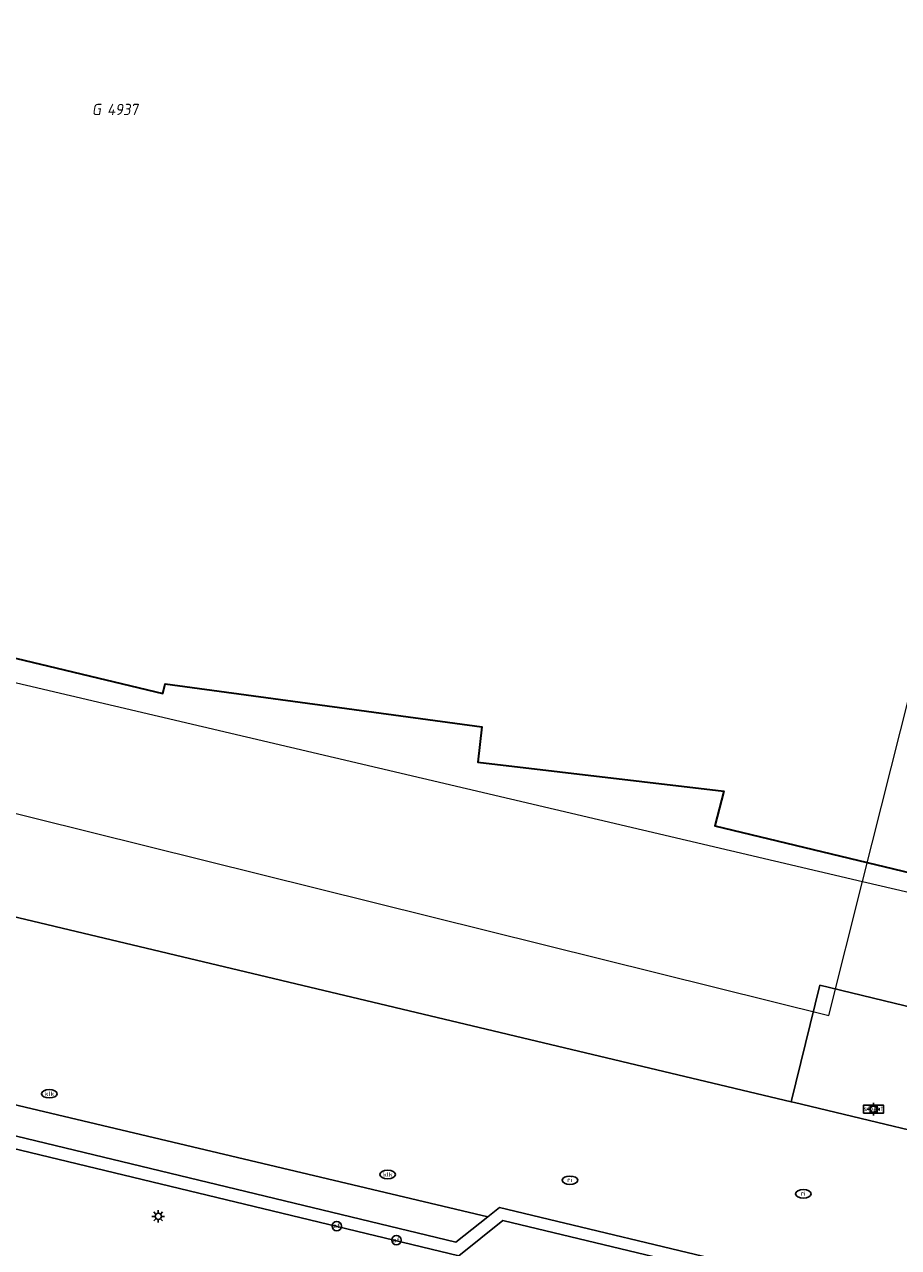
# Model space of a CAD drawing. Header units: metres. Extents: x 253395 to 254027, y 592765 to 593194.
# Tile 93 of 173: x 253483 to 253512, y 593103 to 593143. Entities that reach past the tile are written whole.
import ezdxf
from ezdxf.enums import TextEntityAlignment as Align
from ezdxf.lldxf.tags import DXFTag

# ---------------------------------------------------------------- set-up
doc = ezdxf.new("R2010")
doc.units = ezdxf.units.M
for name, color, linetype, lineweight in [('B-WE-GR-BEPLANTING_CULTUUR_BODEMBEDEKKER-GV', 254, 'Continuous', 18), ('B-WE-IE-MEUBILAIR-S', 254, 'Continuous', 25), ('B-WE-KG-GRENS_PERCEEL-G', 254, 'KG-PERCEEL-SO', 18), ('B-WE-KG-GRENS_PERCEEL-S', 254, 'Continuous', 25), ('B-WE-OG-BEBOUWING-GV', 254, 'Continuous', 35), ('B-WE-OG-TERREIN_BEGROEID-GV', 254, 'Continuous', 18), ('B-WE-VH-OPENVERHARDING-GV', 254, 'Continuous', 18), ('B-WE-VH-OPENVERHARDING_BETONELEMENT-GV', 254, 'Continuous', 18)]:
    doc.layers.add(name, color=color, linetype=linetype, lineweight=lineweight)
doc.styles.add('NLCS-ISO', font='txt')
doc.styles.get("Standard").update_dxf_attribs({"font": 'simplex.shx'})
tags = doc.linetypes.add('KG-PERCEEL-SO', pattern='A,5.5,-2,["P",Standard,S=1.8,R=0,X=-0.5,Y=-0.9],-2,5.5,-2,[5,NLCS.SHX,S=0.75,R=0,X=0,Y=0],-2', length=19).pattern_tags.tags
tags[6] = DXFTag(74, 10)

# ---------------------------------------------------------------- blocks, each defined once
blk = doc.blocks.new('SIE-MEUBILAIR_BORD_VERKEER-SO')
blk.add_lwpolyline([(-0.5625, -0.5625), (0.5625, -0.5625), (0.5625, 0.5625), (-0.5625, 0.5625)], close=True)
at = {"style": 'NLCS-ISO'}
blk.add_text('vb', height=0.75, dxfattribs=at).set_placement((0, 0), align=Align.MIDDLE_CENTER)
blk = doc.blocks.new('SIE-MEUBILAIR_BORD_STRAATNAAM-SO')
blk.add_lwpolyline([(-1.62, -0.62), (1.62, -0.62), (1.62, 0.62), (-1.62, 0.62)], close=True)
at = {"style": 'NLCS-ISO'}
blk.add_text('straat', height=0.75, dxfattribs=at).set_placement((0, 0.08), align=Align.MIDDLE_CENTER)
blk = doc.blocks.new('SIE-MEUBILAIR_PAAL_AFSLUITPAAL-SO')
blk.add_circle((0, 0), 0.75)
at = {"style": 'NLCS-ISO'}
blk.add_text('af', height=0.75, dxfattribs=at).set_placement((0, 0.05), align=Align.MIDDLE_CENTER)
blk = doc.blocks.new('SIE-MEUBILAIR_PAAL_LICHTMAST-SO')
for points in [[(-0.62, 0), (-1, 0)], [(-0.71, 0.71), (-0.44, 0.44)], [(0, 1), (0, 0.62)], [(0.44, 0.44), (0.71, 0.71)], [(1, 0), (0.62, 0)], [(-0.71, -0.71), (-0.44, -0.44)], [(0, -0.62), (0, -1)], [(0.44, -0.44), (0.71, -0.71)]]:
    blk.add_lwpolyline(points)
blk.add_circle((0, 0), 0.5)
blk = doc.blocks.new('SIE-MEUBILAIR_PUT_RIOOLPUT-SO')
blk.add_ellipse((0, 0), major_axis=(1.25, 0), ratio=0.54)
at = {"style": 'NLCS-ISO'}
blk.add_text('ri', height=0.75, dxfattribs=at).set_placement((-0.04, 0.07), align=Align.MIDDLE_CENTER)
blk = doc.blocks.new('SIE-MEUBILAIR_PUT_KOLK-SO')
blk.add_ellipse((0, 0), major_axis=(1.25, 0), ratio=0.54)
at = {"style": 'NLCS-ISO'}
blk.add_text('klk', height=0.75, dxfattribs=at).set_placement((0.03, 0), align=Align.MIDDLE_CENTER)
blk = doc.blocks.new('SKG-PERCEELNUMMER-SO')
at = {"style": 'NLCS-ISO', "oblique": 10, "flags": 1}
for tag, p in [('GEMEENTECODE', (0, 2.55)), ('PERCEELGROOTTE', (0, -2.45))]:
    blk.add_attdef(tag, text='', height=1.8, dxfattribs=at).set_placement(p, align=Align.MIDDLE_CENTER)
at = {"style": 'NLCS-ISO', "oblique": 10}
blk.add_attdef('SECTIE', text='', height=1.8, dxfattribs=at).set_placement((-0.5, 0), align=Align.MIDDLE_RIGHT)
blk.add_attdef('PERCEELNUMMER', text='', height=1.8, dxfattribs=at).set_placement((0.5, 0), align=Align.MIDDLE_LEFT)

msp = doc.modelspace()

# ---------------------------------------------------------------- linework, layer by layer
at = {"layer": 'B-WE-GR-BEPLANTING_CULTUUR_BODEMBEDEKKER-GV'}
msp.add_lwpolyline([(253515.804, 593110.207), (253509.001, 593111.851), (253508.082, 593108.118), (253508.196, 593108.091), (253514.786, 593106.509), (253514.893, 593106.484)], close=True, dxfattribs=at)
at = {"layer": 'B-WE-KG-GRENS_PERCEEL-G'}
for points in [[(253510.378, 593115.182), (253514.341, 593130.903), (253516.356, 593138.732)], [(253510.378, 593115.182), (253513.407, 593114.471), (253516.356, 593138.732)], [(253458.498, 593127.64), (253473.736, 593124.063), (253473.674, 593123.8), (253510.378, 593115.182)], [(253454.615, 593124.466), (253509.294, 593110.882), (253510.378, 593115.182)]]:
    msp.add_lwpolyline(points, dxfattribs=at)
at = {"layer": 'B-WE-OG-BEBOUWING-GV'}
msp.add_lwpolyline([(253467.22, 593193.865), (253459.987, 593136.733), (253458.903, 593128.172), (253487.933, 593121.209), (253488.007, 593121.52), (253498.165, 593120.134), (253498.033, 593119.008), (253505.923, 593118.08), (253505.643, 593116.961), (253512.525, 593115.304), (253512.652, 593115.274), (253515.388, 593136.733), (253521.666, 593185.977), (253517.448, 593186.473), (253517.918, 593190.29), (253489.803, 593193.865)], dxfattribs=at)
at = {"layer": 'B-WE-OG-TERREIN_BEGROEID-GV'}
msp.add_lwpolyline([(253470.986, 593105.743), (253470.806, 593105.17), (253505.244, 593096.859), (253505.427, 593097.551), (253505.22, 593097.601), (253506.364, 593102.506), (253498.839, 593104.308), (253497.428, 593103.178), (253475.027, 593108.574), (253474.369, 593110.107), (253472.091, 593110.646)], close=True, dxfattribs=at)
at = {"layer": 'B-WE-VH-OPENVERHARDING-GV'}
for points in [[(253535.062, 593101.611), (253521.52, 593104.909), (253521.384, 593104.942), (253516.768, 593106.046), (253516.66, 593106.071), (253514.893, 593106.484), (253514.786, 593106.509), (253508.196, 593108.091), (253508.082, 593108.118), (253475.369, 593115.901), (253475.18, 593115.946), (253457.784, 593120.216), (253457.623, 593120.246), (253454.832, 593120.766), (253456.211, 593126.364), (253448.432, 593128.199), (253447.101, 593122.629), (253425.419, 593127.802), (253408.381, 593131.871), (253395.499, 593134.954)], [(253512.525, 593115.304), (253505.643, 593116.961), (253505.923, 593118.08), (253498.033, 593119.008), (253498.165, 593120.134), (253488.007, 593121.52), (253487.933, 593121.209), (253458.903, 593128.172), (253458.388, 593123.66), (253481.06, 593118.27), (253475.369, 593115.901), (253508.082, 593108.118), (253509.001, 593111.851), (253515.804, 593110.207)], [(253451.934, 593115.807), (253460.444, 593113.831), (253460.352, 593113.429), (253465.193, 593112.264), (253465.292, 593112.679), (253469.185, 593111.746), (253468.076, 593106.84), (253470.685, 593106.214), (253471.798, 593111.122), (253474.663, 593110.443), (253474.852, 593109.993), (253498.354, 593104.423), (253498.733, 593104.722), (253506.851, 593102.777)]]:
    msp.add_lwpolyline(points, dxfattribs=at)
msp.add_lwpolyline([(253474.852, 593109.993), (253475.3, 593108.922), (253497.331, 593103.615), (253498.354, 593104.423)], close=True, dxfattribs=at)
at = {"layer": 'B-WE-VH-OPENVERHARDING_BETONELEMENT-GV'}
for points in [[(253506.851, 593102.777), (253498.733, 593104.722), (253498.354, 593104.423), (253497.331, 593103.615), (253475.3, 593108.922), (253474.852, 593109.993), (253474.663, 593110.443), (253471.798, 593111.122), (253470.685, 593106.214), (253468.076, 593106.84), (253469.185, 593111.746), (253465.292, 593112.679), (253465.193, 593112.264), (253464.123, 593107.759), (253459.314, 593108.903), (253460.352, 593113.429), (253460.444, 593113.831), (253451.934, 593115.807)], [(253451.85, 593115.431), (253459.981, 593113.518), (253458.839, 593108.62), (253459.228, 593108.527), (253464.032, 593107.378), (253464.405, 593107.289), (253465.586, 593112.169), (253468.704, 593111.467), (253467.597, 593106.555), (253467.99, 593106.461), (253470.986, 593105.743), (253472.091, 593110.646), (253474.369, 593110.107), (253475.027, 593108.574), (253497.428, 593103.178), (253498.839, 593104.308), (253506.364, 593102.506)]]:
    msp.add_lwpolyline(points, dxfattribs=at)

# ---------------------------------------------------------------- block references
at = {"layer": 'B-WE-IE-MEUBILAIR-S', "xscale": 0.2, "yscale": 0.2, "zscale": 0.2}
for name, p in [('SIE-MEUBILAIR_PUT_KOLK-SO', (253484.293, 593108.373)), ('SIE-MEUBILAIR_PAAL_LICHTMAST-SO', (253510.727, 593107.879)), ('SIE-MEUBILAIR_BORD_STRAATNAAM-SO', (253510.727, 593107.879)), ('SIE-MEUBILAIR_BORD_VERKEER-SO', (253510.727, 593107.879)), ('SIE-MEUBILAIR_PUT_KOLK-SO', (253495.145, 593105.784)), ('SIE-MEUBILAIR_PUT_RIOOLPUT-SO', (253500.991, 593105.6)), ('SIE-MEUBILAIR_PUT_RIOOLPUT-SO', (253508.48, 593105.163)), ('SIE-MEUBILAIR_PAAL_LICHTMAST-SO', (253487.788, 593104.439)), ('SIE-MEUBILAIR_PAAL_AFSLUITPAAL-SO', (253493.515, 593104.13)), ('SIE-MEUBILAIR_PAAL_AFSLUITPAAL-SO', (253495.426, 593103.678))]:
    msp.add_blockref(name, p, dxfattribs=at)
at = {"layer": 'B-WE-KG-GRENS_PERCEEL-S', "xscale": 0.2, "yscale": 0.2, "zscale": 0.2}
msp.add_blockref('SKG-PERCEELNUMMER-SO', (253486.05, 593139.938), dxfattribs=at).add_auto_attribs({'PERCEELNUMMER': '4937', 'SECTIE': 'G'})

doc.saveas('drawing.dxf')
